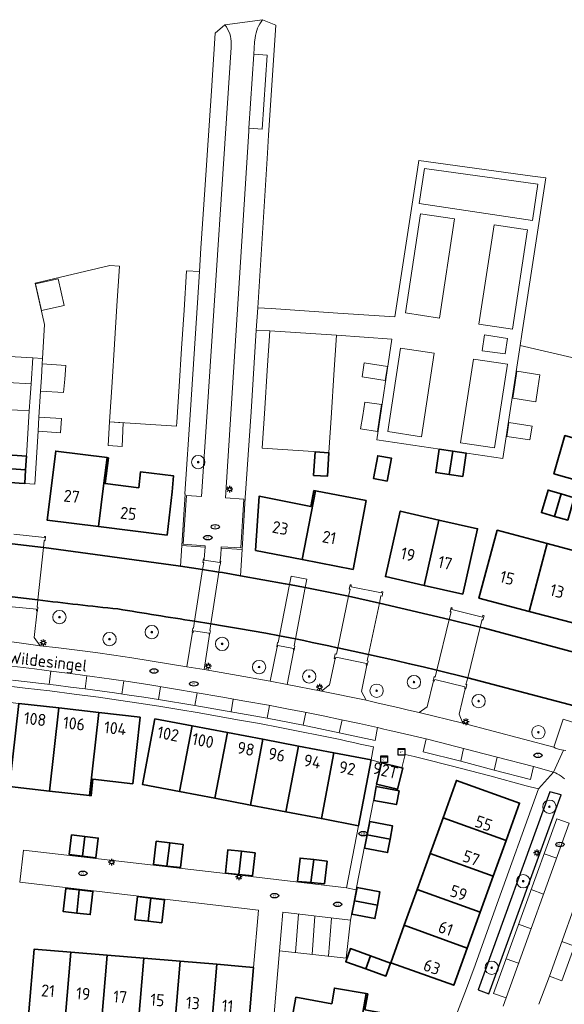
# Model space of a CAD drawing. Header units: metres. Extents: x 89394 to 92106, y 463550 to 466167.
# Tile 44 of 112: x 90507 to 90589, y 465332 to 465480. Entities that reach past the tile are written whole.
import ezdxf
from ezdxf.enums import TextEntityAlignment as Align

# ---------------------------------------------------------------- set-up
doc = ezdxf.new("R2010")
doc.units = ezdxf.units.M
for name, color, linetype, lineweight in [('B-PV-GK-BESCHOEIING-G', 253, 'OB-BESCHOEIING-BLOK', 35), ('B-PV-GR-BEPLANTING_CULTUUR_HEESTERS-GV', 90, 'Continuous', 18), ('B-PV-GR-BOOM-S', 90, 'Continuous', 25), ('B-PV-GR-HAAG-GV', 90, 'Continuous', 25), ('B-PV-IE-MEUBILAIR-S', 7, 'Continuous', 25), ('B-PV-KW-KUNSTWERK_DEK-GV', 170, 'Continuous', 18), ('B-PV-OG-BEBOUWING-GV', 7, 'Continuous', 35), ('B-PV-OG-BEBOUWING-T18', 1, 'Continuous', 18), ('B-PV-OG-TERREIN_BEGROEID-GV', 7, 'Continuous', 18), ('B-PV-OG-TERREIN_ERF-GV', 50, 'Continuous', 18), ('B-PV-OG-TOPOGRAFIE-T18', 1, 'Continuous', 18), ('B-PV-OG-WATER-GV', 130, 'Continuous', 18), ('B-PV-VH-VERHARDING_BETONSTRAATSTEEN-GV', 190, 'Continuous', 18), ('B-PV-VH-VERHARDING_GRASBETONSTEEN-GV', 70, 'Continuous', 18), ('B-PV-VH-VERHARDING_OPEN-GV', 40, 'Continuous', 18), ('B-PV-VH-VERHARDING_STRAATBAKSTEEN-GV', 40, 'Continuous', 18), ('B-PV-VW-MARKERING_PICTOGRAM-G', 7, 'Continuous', 18)]:
    doc.layers.add(name, color=color, linetype=linetype, lineweight=lineweight)
doc.styles.add('NLCS-ISO', font='NLCS-ISO.ttf')
doc.styles.add('NLCS-ISO-M500-T18', font='NLCS-ISO.ttf', dxfattribs={"height": 0.9})
doc.linetypes.add('OB-BESCHOEIING-BLOK', pattern='A,6,-1,[152,NLCS.SHX,S=2,R=0,X=-1,Y=0]', length=7)

# ---------------------------------------------------------------- blocks, each defined once
blk = doc.blocks.new('SIE-MEUBILAIR_KAST_ELEKTRA-SO')
for points in [[(-1, 1), (1, 1), (1, 0.84), (-1, 0.84)], [(-1, 0.76), (1, 0.76), (1, -1), (-1, -1)]]:
    blk.add_lwpolyline(points, close=True)
at = {"style": 'NLCS-ISO'}
blk.add_text('et', height=0.75, dxfattribs=at).set_placement((0, 0), align=Align.MIDDLE_CENTER)
blk = doc.blocks.new('SIE-MEUBILAIR_PAAL_LICHTMAST-SO')
for points in [[(-0.62, 0), (-1, 0)], [(-0.71, 0.71), (-0.44, 0.44)], [(0, 1), (0, 0.62)], [(0.44, 0.44), (0.71, 0.71)], [(1, 0), (0.62, 0)], [(-0.71, -0.71), (-0.44, -0.44)], [(0, -0.62), (0, -1)], [(0.44, -0.44), (0.71, -0.71)]]:
    blk.add_lwpolyline(points)
blk.add_circle((0, 0), 0.5)
blk = doc.blocks.new('SIE-MEUBILAIR_PUT_RIOOLPUT-SO')
blk.add_ellipse((0, 0), major_axis=(1.25, 0), ratio=0.54)
at = {"style": 'NLCS-ISO'}
blk.add_text('ri', height=0.75, dxfattribs=at).set_placement((-0.04, 0.07), align=Align.MIDDLE_CENTER)
blk = doc.blocks.new('SIE-MEUBILAIR_PUT_KOLK-SO')
blk.add_ellipse((0, 0), major_axis=(1.25, 0), ratio=0.54)
at = {"style": 'NLCS-ISO'}
blk.add_text('klk', height=0.75, dxfattribs=at).set_placement((0.03, 0), align=Align.MIDDLE_CENTER)
blk = doc.blocks.new('SGR-BOOM_GBKN-SO')
at = {"linetype": 'ByBlock', "lineweight": 18}
h = blk.add_hatch(color=0, dxfattribs=at)
h.dxf.hatch_style = 1
edge = h.paths.add_edge_path()
edge.add_arc((0, 0), 0.25, 0, 360)
at = {"color": 0, "linetype": 'ByBlock', "lineweight": 18}
for radius in [2, 0.25]:
    blk.add_circle((0, 0), radius, dxfattribs=at)
at = {"color": 0, "linetype": 'ByBlock', "lineweight": 18, "style": 'NLCS-ISO'}
blk.add_attdef('SOORT', (2.5, 0), '', height=1.5, dxfattribs=at)

msp = doc.modelspace()

# ---------------------------------------------------------------- linework, layer by layer
at = {"layer": 'B-PV-GK-BESCHOEIING-G', "flags": 128}
for points in [[(90506.045, 465401.238), (90510.719, 465400.718)], [(90531.204, 465397.927), (90530.813, 465397.987), (90510.755, 465400.714), (90510.719, 465400.718)], [(90534.486, 465397.42), (90531.204, 465397.927)], [(90534.486, 465397.42), (90536.9, 465397.048)], [(90540.167, 465396.48), (90537.443, 465396.964), (90536.9, 465397.048)], [(90591.425, 465384.649), (90576.594, 465388.677), (90575.986, 465388.827), (90571.34, 465389.977), (90560.91, 465392.399), (90556.314, 465393.434), (90549.798, 465394.713), (90547.479, 465395.168), (90546.835, 465395.294), (90540.167, 465396.48)], [(90509.881, 465392.881), (90505.164, 465393.425)], [(90535.706, 465389.301), (90533.273, 465389.687)], [(90593.051, 465376.202), (90589.267, 465377.234), (90585.479, 465378.255), (90581.689, 465379.265), (90577.896, 465380.264), (90574.1, 465381.252), (90569.481, 465382.379), (90567.445, 465382.861), (90565.408, 465383.336), (90563.368, 465383.802), (90561.327, 465384.261), (90559.284, 465384.711), (90554.679, 465385.695), (90554.582, 465385.716), (90553.337, 465385.994), (90552.091, 465386.266), (90550.844, 465386.533), (90549.596, 465386.793), (90548.346, 465387.048), (90546, 465387.511), (90543.947, 465387.899), (90541.89, 465388.272), (90539.831, 465388.63), (90537.77, 465388.973), (90535.706, 465389.301)]]:
    msp.add_lwpolyline(points, dxfattribs=at)
at = {"layer": 'B-PV-GK-BESCHOEIING-G'}
for points in [[(90521.831, 465391.527, -0.0048482), (90509.881, 465392.881)], [(90533.273, 465389.687, -0.000709), (90521.831, 465391.527)]]:
    msp.add_lwpolyline(points, format="xyb", dxfattribs=at)
at = {"layer": 'B-PV-GR-BEPLANTING_CULTUUR_HEESTERS-GV', "flags": 128}
msp.add_lwpolyline([(90586.353, 465364.21), (90575.67, 465334.635), (90577.279, 465334.039), (90588.051, 465363.759)], close=True, dxfattribs=at)
at = {"layer": 'B-PV-GR-HAAG-GV', "flags": 128}
msp.add_lwpolyline([(90586.353, 465364.21), (90575.67, 465334.635), (90577.279, 465334.039), (90588.051, 465363.759)], close=True, dxfattribs=at)
at = {"layer": 'B-PV-KW-KUNSTWERK_DEK-GV', "flags": 128}
msp.add_lwpolyline([(90504.996, 465391.97), (90509.677, 465391.484), (90509.657, 465391.235), (90509.765, 465391.226), (90509.822, 465391.222), (90509.87, 465391.808), (90509.767, 465391.816), (90509.881, 465392.881), (90510.719, 465400.718), (90510.832, 465401.775), (90510.95, 465401.762), (90510.989, 465402.367), (90510.868, 465402.381), (90510.847, 465402.198), (90506.261, 465402.723)], dxfattribs=at)
for points in [[(90532.985, 465388.045), (90533.069, 465388.025), (90533.109, 465388.256), (90535.454, 465387.897), (90535.448, 465387.702), (90535.495, 465387.691), (90535.542, 465387.68), (90535.647, 465388.274), (90535.549, 465388.286), (90535.706, 465389.301), (90536.9, 465397.048), (90537.059, 465398.076), (90537.129, 465398.069), (90537.236, 465398.685), (90537.113, 465398.702), (90537.077, 465398.467), (90534.715, 465398.829), (90534.745, 465399.003), (90534.622, 465399.03), (90534.523, 465398.473), (90534.649, 465398.456), (90534.486, 465397.42), (90533.273, 465389.687), (90533.112, 465388.661), (90533.031, 465388.677), (90532.938, 465388.056)], [(90545.624, 465385.874), (90545.689, 465385.861), (90545.752, 465386.089), (90548.078, 465385.63), (90548.056, 465385.389), (90548.101, 465385.381), (90548.172, 465385.367), (90548.286, 465385.98), (90548.15, 465386.016), (90548.346, 465387.048), (90549.798, 465394.713), (90550.043, 465396.005), (90547.723, 465396.43), (90547.479, 465395.168), (90546, 465387.511), (90545.803, 465386.493), (90545.701, 465386.514), (90545.57, 465385.885)], [(90554.294, 465384.106), (90554.351, 465384.092), (90554.413, 465384.321), (90558.981, 465383.377), (90558.944, 465383.131), (90559.037, 465383.116), (90559.092, 465383.107), (90559.235, 465383.729), (90559.085, 465383.768), (90559.284, 465384.711), (90560.91, 465392.399), (90561.139, 465393.483), (90561.307, 465393.456), (90561.425, 465394.078), (90561.283, 465394.133), (90561.228, 465393.924), (90556.668, 465394.856), (90556.68, 465395.115), (90556.521, 465395.144), (90556.381, 465394.506), (90556.534, 465394.475), (90556.314, 465393.434), (90554.679, 465385.695), (90554.484, 465384.772), (90554.313, 465384.8), (90554.164, 465384.139)], [(90569.173, 465381.003), (90573.7, 465379.873), (90573.66, 465379.631), (90573.734, 465379.615), (90573.807, 465379.599), (90573.967, 465380.222), (90573.843, 465380.22), (90574.1, 465381.252), (90575.986, 465388.827), (90576.264, 465389.946), (90576.366, 465389.863), (90576.558, 465390.516), (90576.352, 465390.587), (90576.321, 465390.323), (90571.725, 465391.455), (90571.789, 465391.687), (90571.621, 465391.76), (90571.463, 465391.099), (90571.615, 465391.1), (90571.34, 465389.977), (90569.481, 465382.379), (90569.228, 465381.345), (90569.097, 465381.425), (90568.946, 465380.837), (90569.002, 465380.792), (90569.081, 465380.73)]]:
    msp.add_lwpolyline(points, close=True, dxfattribs=at)
at = {"layer": 'B-PV-OG-BEBOUWING-GV', "flags": 128}
for points in [[(90586.995, 465411.722), (90596.669, 465408.977), (90598.293, 465414.683), (90588.623, 465417.434)], [(90571.867, 465415.105), (90569.854, 465415.41), (90569.324, 465411.919), (90571.345, 465411.627)], [(90504.535, 465412.557), (90508.031, 465412.326), (90508.165, 465414.36), (90504.656, 465414.591)], [(90520.221, 465414.157), (90512.53, 465415.123), (90511.266, 465404.774), (90518.938, 465403.832), (90519.74, 465410.303)], [(90520.427, 465414.131), (90520.221, 465414.157), (90519.74, 465410.303), (90518.938, 465403.832), (90529.168, 465402.576), (90529.95, 465409.022), (90530.115, 465411.424), (90525.222, 465412.039), (90524.937, 465409.639), (90519.949, 465410.252)], [(90551.292, 465415.006), (90551.063, 465411.485), (90553.14, 465411.356), (90553.369, 465414.871)], [(90562.058, 465410.612), (90562.726, 465414.058), (90560.66, 465414.429), (90560.045, 465411.002)], [(90573.88, 465414.8), (90571.867, 465415.105), (90571.345, 465411.627), (90573.365, 465411.334)], [(90504.535, 465412.557), (90504.413, 465410.522), (90507.087, 465410.345), (90507.897, 465410.292), (90508.031, 465412.326)], [(90542.392, 465400.277), (90549.376, 465398.922), (90551.347, 465409.18), (90551.121, 465409.223), (90550.677, 465406.864), (90542.923, 465408.377)], [(90549.376, 465398.922), (90556.982, 465397.446), (90558.925, 465407.727), (90551.347, 465409.18)], [(90588.056, 465408.724), (90586.104, 465409.293), (90585.123, 465405.93), (90587.085, 465405.367)], [(90589.047, 465404.804), (90590.008, 465408.154), (90588.056, 465408.724), (90587.085, 465405.367)], [(90567.585, 465395.039), (90569.809, 465404.817), (90564.031, 465406.15), (90561.8, 465396.358)], [(90573.369, 465393.72), (90575.592, 465403.507), (90569.809, 465404.817), (90567.585, 465395.039)], [(90583.269, 465391.17), (90585.966, 465401.294), (90578.508, 465403.287), (90575.791, 465393.15)], [(90585.966, 465401.294), (90583.269, 465391.17), (90590.746, 465389.19), (90593.204, 465398.466), (90593.423, 465399.301)], [(90513.008, 465376.736), (90507.047, 465377.417), (90505.64, 465364.977), (90511.603, 465364.309)], [(90511.603, 465364.309), (90517.566, 465363.642), (90518.97, 465376.056), (90513.008, 465376.736)], [(90525.165, 465375.348), (90518.97, 465376.056), (90517.566, 465363.642), (90517.821, 465363.613), (90518.092, 465366.097), (90524.058, 465365.419)], [(90527.368, 465375.131), (90525.495, 465365.309), (90531.025, 465364.252), (90532.903, 465374.074)], [(90531.025, 465364.252), (90536.329, 465363.238), (90538.207, 465373.062), (90532.903, 465374.074)], [(90543.512, 465372.049), (90538.207, 465373.062), (90536.329, 465363.238), (90541.633, 465362.224)], [(90543.512, 465372.049), (90541.633, 465362.224), (90546.936, 465361.21), (90548.815, 465371.037)], [(90554.12, 465370.024), (90548.815, 465371.037), (90546.936, 465361.21), (90552.241, 465360.196)], [(90559.658, 465368.967), (90554.12, 465370.024), (90552.241, 465360.196), (90557.781, 465359.137)], [(90561.238, 465368.536), (90560.469, 465365.37), (90563.63, 465364.581), (90564.424, 465367.762), (90564.247, 465367.805)], [(90570.416, 465360.34), (90579.836, 465356.943), (90581.851, 465362.51), (90572.422, 465365.906)], [(90560.446, 465364.992), (90560.054, 465362.912), (90563.461, 465362.288), (90563.85, 465364.35)], [(90562.502, 465357.112), (90562.867, 465359.099), (90559.462, 465359.755), (90559.077, 465357.757)], [(90570.416, 465360.34), (90568.484, 465354.976), (90577.896, 465351.582), (90579.836, 465356.943)], [(90516.901, 465357.524), (90514.917, 465357.761), (90514.565, 465354.822), (90516.54, 465354.575)], [(90516.901, 465357.524), (90516.54, 465354.575), (90518.515, 465354.328), (90518.885, 465357.286)], [(90529.567, 465356.576), (90527.551, 465356.806), (90527.144, 465353.344), (90529.164, 465353.107)], [(90529.567, 465356.576), (90529.164, 465353.107), (90531.184, 465352.869), (90531.582, 465356.345)], [(90559.077, 465357.757), (90558.692, 465355.758), (90562.137, 465355.125), (90562.502, 465357.112)], [(90540.3, 465355.328), (90538.279, 465355.557), (90537.913, 465352.071), (90539.921, 465351.86)], [(90542.32, 465355.099), (90540.3, 465355.328), (90539.921, 465351.86), (90541.929, 465351.649)], [(90577.896, 465351.582), (90568.484, 465354.976), (90566.552, 465349.615), (90575.957, 465346.223)], [(90551.085, 465354.074), (90549.066, 465354.309), (90548.661, 465350.826), (90550.686, 465350.644)], [(90553.104, 465353.839), (90551.085, 465354.074), (90550.686, 465350.644), (90552.711, 465350.461)], [(90516.054, 465349.547), (90514.029, 465349.766), (90513.654, 465346.305), (90515.67, 465346.077)], [(90516.054, 465349.547), (90515.67, 465346.077), (90517.686, 465345.849), (90518.079, 465349.327)], [(90560.606, 465347.258), (90560.985, 465349.244), (90557.572, 465349.912), (90557.182, 465347.919)], [(90566.552, 465349.615), (90564.62, 465344.252), (90574.017, 465340.864), (90575.957, 465346.223)], [(90526.769, 465348.318), (90524.746, 465348.557), (90524.351, 465345.087), (90526.367, 465344.858)], [(90526.367, 465344.858), (90528.383, 465344.628), (90528.791, 465348.079), (90526.769, 465348.318)], [(90557.182, 465347.919), (90556.792, 465345.926), (90560.227, 465345.271), (90560.606, 465347.258)], [(90564.62, 465344.252), (90562.609, 465338.671), (90572.031, 465335.298), (90574.017, 465340.864)], [(90514.787, 465340.251), (90509.332, 465340.706), (90508.466, 465330.705), (90513.944, 465330.242)], [(90520.238, 465339.796), (90514.787, 465340.251), (90513.944, 465330.242), (90519.394, 465329.781)], [(90559.588, 465339.697), (90556.588, 465340.78), (90555.883, 465338.807), (90558.884, 465337.735)], [(90520.238, 465339.796), (90519.394, 465329.781), (90524.845, 465329.32), (90525.689, 465339.341)], [(90525.689, 465339.341), (90524.845, 465329.32), (90530.295, 465328.86), (90531.14, 465338.886)], [(90535.746, 465328.399), (90536.591, 465338.43), (90531.14, 465338.886), (90530.295, 465328.86)], [(90562.588, 465338.613), (90559.588, 465339.697), (90558.884, 465337.735), (90561.884, 465336.663)], [(90536.591, 465338.43), (90535.746, 465328.399), (90541.259, 465327.933), (90542.114, 465337.939), (90540.418, 465338.111)], [(90558.951, 465334.047), (90554.186, 465334.874), (90553.789, 465332.53), (90548.422, 465333.499), (90547.259, 465327.075), (90557.387, 465325.258)], [(90569.888, 465329.625), (90558.743, 465331.636), (90559.171, 465334.009), (90558.951, 465334.047), (90557.387, 465325.258), (90567.514, 465323.441)]]:
    msp.add_lwpolyline(points, close=True, dxfattribs=at)
at = {"layer": 'B-PV-OG-TERREIN_BEGROEID-GV', "flags": 128}
for points in [[(90589.267, 465377.234), (90585.479, 465378.255), (90581.689, 465379.265), (90577.896, 465380.264), (90574.1, 465381.252), (90569.481, 465382.379), (90567.445, 465382.861), (90565.408, 465383.336), (90563.368, 465383.802), (90561.327, 465384.261), (90559.284, 465384.711), (90554.679, 465385.695), (90554.582, 465385.716), (90553.337, 465385.994), (90552.091, 465386.266), (90550.844, 465386.533), (90549.596, 465386.793), (90548.346, 465387.048), (90546, 465387.511), (90543.947, 465387.899), (90541.89, 465388.272), (90539.831, 465388.63), (90537.77, 465388.973), (90535.706, 465389.301), (90533.273, 465389.687), (90530.984, 465390.052), (90528.696, 465390.419), (90526.407, 465390.787), (90524.119, 465391.156), (90521.831, 465391.527), (90519.439, 465391.779), (90517.048, 465392.041), (90514.658, 465392.312), (90512.269, 465392.592), (90509.881, 465392.881), (90505.164, 465393.425)], [(90504.996, 465391.97), (90509.677, 465391.484), (90509.657, 465391.235), (90509.765, 465391.226), (90509.33, 465387.24), (90510.226, 465386.041), (90512.973, 465385.716), (90515.717, 465385.371), (90518.459, 465385.006), (90521.198, 465384.622), (90523.934, 465384.217), (90526.667, 465383.793), (90529.397, 465383.349), (90532.124, 465382.885), (90532.985, 465388.045), (90533.069, 465388.025), (90533.109, 465388.256), (90535.454, 465387.897), (90535.448, 465387.702), (90535.495, 465387.691), (90534.703, 465382.503), (90538.935, 465381.745), (90544.573, 465380.732), (90545.624, 465385.874), (90545.689, 465385.861), (90545.752, 465386.089), (90548.078, 465385.63), (90548.056, 465385.389), (90548.101, 465385.381), (90547.12, 465380.256), (90552.248, 465379.242), (90553.449, 465380.176), (90554.294, 465384.106), (90554.351, 465384.092), (90554.413, 465384.321), (90558.981, 465383.377), (90558.944, 465383.131), (90559.037, 465383.116), (90558.243, 465379.206), (90558.908, 465377.874), (90560.501, 465377.52), (90562.093, 465377.159), (90563.683, 465376.791), (90565.272, 465376.416), (90566.859, 465376.034), (90568.049, 465376.924), (90569.002, 465380.792), (90569.081, 465380.73), (90569.173, 465381.003), (90573.7, 465379.873), (90573.66, 465379.631), (90573.734, 465379.615), (90572.807, 465375.802), (90573.371, 465374.439), (90586.959, 465370.86), (90588.364, 465375.074), (90592.288, 465373.79)]]:
    msp.add_lwpolyline(points, dxfattribs=at)
at = {"layer": 'B-PV-OG-TERREIN_ERF-GV', "flags": 128}
for points in [[(90506.045, 465401.238), (90510.719, 465400.718), (90510.755, 465400.714), (90530.813, 465397.987), (90531.204, 465397.927), (90531.387, 465401.014), (90531.861, 465408.688), (90531.837, 465408.734), (90532.682, 465421.282), (90533.72, 465437.288), (90534.025, 465441.941), (90532.088, 465442.075), (90531.709, 465436.161), (90531.344, 465430.472), (90530.979, 465424.783), (90530.637, 465419.445), (90530.602, 465418.867), (90520.565, 465419.494), (90520.95, 465425.429), (90521.319, 465431.117), (90521.688, 465436.807), (90522.073, 465442.742), (90520.6, 465442.837), (90509.446, 465440.216), (90510.874, 465434.027), (90510.566, 465428.966), (90510.517, 465428.167), (90514.034, 465427.895), (90513.879, 465425.891), (90513.724, 465423.886), (90510.269, 465424.097), (90510.031, 465420.188), (90513.421, 465419.968), (90513.258, 465417.863), (90509.902, 465418.08), (90509.419, 465410.191), (90507.897, 465410.292), (90507.087, 465410.345)], [(90591.809, 465428.609), (90581.938, 465430.878), (90579.358, 465414.027), (90560.516, 465416.826), (90562.747, 465431.847), (90554.502, 465432.419), (90554.117, 465426.512), (90553.746, 465420.825), (90553.361, 465414.919), (90543.378, 465415.57), (90543.762, 465421.472), (90544.131, 465427.16), (90544.516, 465433.076), (90542.509, 465433.203), (90541.736, 465420.962), (90540.867, 465408.135), (90540.845, 465408.135), (90540.412, 465400.433), (90540.167, 465396.48), (90546.835, 465395.294), (90547.479, 465395.168), (90549.798, 465394.713), (90556.314, 465393.434), (90560.91, 465392.399), (90571.34, 465389.977), (90575.986, 465388.827), (90576.594, 465388.677), (90591.425, 465384.649)], [(90505.348, 465425.393), (90508.848, 465425.16), (90509.106, 465429.055), (90498.533, 465429.655)], [(90504.656, 465414.591), (90508.165, 465414.36), (90508.579, 465421.112), (90505.096, 465421.328)], [(90596.669, 465408.977), (90586.995, 465411.722), (90588.623, 465417.434)], [(90554.12, 465370.024), (90559.658, 465368.967), (90560.027, 465370.901), (90559.031, 465371.125), (90558.035, 465371.346), (90557.039, 465371.565), (90556.042, 465371.782), (90555.044, 465371.997), (90552.04, 465372.629), (90549.031, 465373.238), (90546.018, 465373.825), (90543, 465374.389), (90539.979, 465374.931), (90536.953, 465375.451), (90533.956, 465375.982), (90530.955, 465376.493), (90527.951, 465376.985), (90524.944, 465377.456), (90521.934, 465377.907), (90518.921, 465378.338), (90515.28, 465378.817), (90511.636, 465379.274), (90507.989, 465379.71), (90504.34, 465380.123)], [(90508.466, 465330.705), (90509.332, 465340.706), (90514.787, 465340.251), (90520.238, 465339.796), (90525.689, 465339.341), (90531.14, 465338.886), (90536.591, 465338.43), (90540.418, 465338.111), (90542.114, 465337.939), (90542.834, 465346.508), (90528.814, 465348.172), (90507.166, 465350.685), (90507.74, 465355.496), (90537.919, 465352.014), (90555.978, 465349.863), (90557.781, 465359.137), (90552.241, 465360.196), (90546.936, 465361.21), (90541.633, 465362.224), (90536.329, 465363.238), (90531.025, 465364.252), (90525.495, 465365.309), (90527.368, 465375.131), (90532.903, 465374.074), (90538.207, 465373.062), (90543.512, 465372.049), (90548.815, 465371.037), (90554.12, 465370.024)], [(90572.599, 465331.312), (90573.906, 465334.815), (90575.209, 465338.319), (90578.282, 465346.825), (90584.703, 465364.646), (90582.828, 465365.116), (90577.405, 465366.591), (90571.612, 465368.103), (90570.242, 465368.452), (90568.871, 465368.796), (90567.499, 465369.136), (90566.126, 465369.471), (90564.752, 465369.802), (90564.247, 465367.805), (90564.424, 465367.762), (90563.63, 465364.581), (90560.469, 465365.37), (90560.011, 465362.902), (90557.469, 465349.928), (90557.498, 465349.909), (90557.436, 465349.578), (90556.63, 465345.273), (90556.598, 465345.003), (90555.929, 465339.32), (90545.996, 465340.461), (90544.996, 465328.663)]]:
    msp.add_lwpolyline(points, dxfattribs=at)
for points in [[(90512.912, 465440.878), (90513.358, 465438.887), (90513.804, 465436.896), (90510.407, 465436.148), (90509.97, 465438.135), (90509.532, 465440.121)], [(90558.649, 465428.297), (90562.101, 465427.756), (90561.789, 465425.69), (90558.322, 465426.214)], [(90584.894, 465426.538), (90584.59, 465424.517), (90584.286, 465422.495), (90580.832, 465423.005), (90581.132, 465425.032), (90581.431, 465427.059)], [(90558.723, 465422.45), (90561.244, 465422.088), (90560.932, 465420.071), (90560.619, 465418.054), (90558.102, 465418.444), (90558.413, 465420.447)], [(90522.64, 465419.355), (90522.444, 465415.83), (90520.367, 465415.946), (90520.564, 465419.471)], [(90583.723, 465418.827), (90583.401, 465416.779), (90579.94, 465417.304), (90580.254, 465419.373)], [(90571.867, 465415.105), (90573.88, 465414.8), (90573.365, 465411.334), (90571.345, 465411.627), (90569.324, 465411.919), (90569.854, 465415.41)], [(90511.266, 465404.774), (90512.53, 465415.123), (90520.221, 465414.157), (90520.427, 465414.131), (90519.949, 465410.252), (90524.937, 465409.639), (90525.222, 465412.039), (90530.115, 465411.424), (90529.95, 465409.022), (90529.168, 465402.576), (90518.938, 465403.832)], [(90551.063, 465411.485), (90551.292, 465415.006), (90553.369, 465414.871), (90553.14, 465411.356)], [(90562.058, 465410.612), (90560.045, 465411.002), (90560.66, 465414.429), (90562.726, 465414.058)], [(90556.982, 465397.446), (90549.376, 465398.922), (90542.392, 465400.277), (90542.923, 465408.377), (90550.677, 465406.864), (90551.121, 465409.223), (90551.347, 465409.18), (90558.925, 465407.727)], [(90587.085, 465405.367), (90585.123, 465405.93), (90586.104, 465409.293), (90588.056, 465408.724), (90590.008, 465408.154), (90589.047, 465404.804)], [(90575.592, 465403.507), (90573.369, 465393.72), (90567.585, 465395.039), (90561.8, 465396.358), (90564.031, 465406.15), (90569.809, 465404.817)], [(90583.269, 465391.17), (90575.791, 465393.15), (90578.508, 465403.287), (90585.966, 465401.294), (90593.423, 465399.301), (90593.204, 465398.466), (90590.746, 465389.19)], [(90505.64, 465364.977), (90505.447, 465364.999), (90505.731, 465367.518), (90499.767, 465368.163), (90500.876, 465378.122), (90507.047, 465377.417), (90513.008, 465376.736), (90518.97, 465376.056), (90525.165, 465375.348), (90524.058, 465365.419), (90518.092, 465366.097), (90517.821, 465363.613), (90517.566, 465363.642), (90511.603, 465364.309)], [(90564.62, 465344.252), (90566.552, 465349.615), (90568.484, 465354.976), (90570.416, 465360.34), (90572.422, 465365.906), (90581.851, 465362.51), (90579.836, 465356.943), (90577.896, 465351.582), (90575.957, 465346.223), (90574.017, 465340.864), (90572.031, 465335.298), (90562.609, 465338.671)], [(90560.054, 465362.912), (90560.446, 465364.992), (90563.85, 465364.35), (90563.461, 465362.288)], [(90562.502, 465357.112), (90562.137, 465355.125), (90558.692, 465355.758), (90559.077, 465357.757), (90559.462, 465359.755), (90562.867, 465359.099)], [(90516.54, 465354.575), (90514.565, 465354.822), (90514.917, 465357.761), (90516.901, 465357.524), (90518.885, 465357.286), (90518.515, 465354.328)], [(90531.582, 465356.345), (90531.184, 465352.869), (90529.164, 465353.107), (90527.144, 465353.344), (90527.551, 465356.806), (90529.567, 465356.576)], [(90539.921, 465351.86), (90537.913, 465352.071), (90538.279, 465355.557), (90540.3, 465355.328), (90542.32, 465355.099), (90541.929, 465351.649)], [(90551.085, 465354.074), (90553.104, 465353.839), (90552.711, 465350.461), (90550.686, 465350.644), (90548.661, 465350.826), (90549.066, 465354.309)], [(90517.686, 465345.849), (90515.67, 465346.077), (90513.654, 465346.305), (90514.029, 465349.766), (90516.054, 465349.547), (90518.079, 465349.327)], [(90560.606, 465347.258), (90560.227, 465345.271), (90556.792, 465345.926), (90557.182, 465347.919), (90557.572, 465349.912), (90560.985, 465349.244)], [(90528.791, 465348.079), (90528.383, 465344.628), (90526.367, 465344.858), (90524.351, 465345.087), (90524.746, 465348.557), (90526.769, 465348.318)], [(90559.588, 465339.697), (90562.588, 465338.613), (90561.884, 465336.663), (90558.884, 465337.735), (90555.883, 465338.807), (90556.588, 465340.78)], [(90553.789, 465332.53), (90554.186, 465334.874), (90558.951, 465334.047), (90559.171, 465334.009), (90558.743, 465331.636), (90569.888, 465329.625), (90567.514, 465323.441), (90557.387, 465325.258), (90547.259, 465327.075), (90548.422, 465333.499)]]:
    msp.add_lwpolyline(points, close=True, dxfattribs=at)
at = {"layer": 'B-PV-OG-WATER-GV', "flags": 128}
for points in [[(90591.425, 465384.649), (90576.594, 465388.677), (90575.986, 465388.827), (90571.34, 465389.977), (90560.91, 465392.399), (90556.314, 465393.434), (90549.798, 465394.713), (90547.479, 465395.168), (90546.835, 465395.294), (90540.167, 465396.48), (90537.443, 465396.964), (90536.9, 465397.048), (90534.486, 465397.42), (90531.204, 465397.927), (90530.813, 465397.987), (90510.755, 465400.714), (90510.719, 465400.718), (90506.045, 465401.238)], [(90505.164, 465393.425), (90509.881, 465392.881), (90512.269, 465392.592), (90514.658, 465392.312), (90517.048, 465392.041), (90519.439, 465391.779), (90521.831, 465391.527), (90524.119, 465391.156), (90526.407, 465390.787), (90528.696, 465390.419), (90530.984, 465390.052), (90533.273, 465389.687), (90535.706, 465389.301), (90537.77, 465388.973), (90539.831, 465388.63), (90541.89, 465388.272), (90543.947, 465387.899), (90546, 465387.511), (90548.346, 465387.048), (90549.596, 465386.793), (90550.844, 465386.533), (90552.091, 465386.266), (90553.337, 465385.994), (90554.582, 465385.716), (90554.679, 465385.695), (90559.284, 465384.711), (90561.327, 465384.261), (90563.368, 465383.802), (90565.408, 465383.336), (90567.445, 465382.861), (90569.481, 465382.379), (90574.1, 465381.252), (90577.896, 465380.264), (90581.689, 465379.265), (90585.479, 465378.255), (90589.267, 465377.234)]]:
    msp.add_lwpolyline(points, dxfattribs=at)
at = {"layer": 'B-PV-VH-VERHARDING_BETONSTRAATSTEEN-GV', "flags": 128}
for points in [[(90537.805, 465478.826), (90536.35, 465477.592), (90535.794, 465468.963), (90534.829, 465454.149), (90534.236, 465445.46), (90534.025, 465441.941), (90533.72, 465437.288), (90532.682, 465421.282), (90531.837, 465408.734), (90531.861, 465408.688), (90531.387, 465401.014), (90534.877, 465400.769), (90534.893, 465400.982), (90531.586, 465401.195), (90532.062, 465408.492), (90534.334, 465408.341), (90535.221, 465421.73), (90538.735, 465475.426), (90538.746, 465475.98)], [(90542.332, 465476.878), (90542.263, 465476.233), (90542.145, 465474.435), (90544.133, 465474.304), (90543.404, 465463.232), (90541.415, 465463.363), (90541.388, 465462.946), (90538.78, 465421.44), (90537.888, 465408.125), (90540.629, 465407.938), (90540.224, 465400.64), (90537.275, 465400.832), (90537.261, 465400.63), (90540.412, 465400.433), (90540.845, 465408.135), (90540.867, 465408.135), (90541.736, 465420.962), (90542.509, 465433.203), (90542.721, 465436.548), (90544.184, 465459.631), (90544.343, 465462.324), (90545.429, 465478.777), (90543.428, 465479.585)], [(90543.428, 465479.585), (90537.805, 465478.826)], [(90538.746, 465475.98), (90538.735, 465475.426), (90535.221, 465421.73), (90534.334, 465408.341), (90532.062, 465408.492), (90531.586, 465401.195), (90534.893, 465400.982), (90534.877, 465400.769), (90534.745, 465399.003), (90534.715, 465398.829), (90537.077, 465398.467), (90537.113, 465398.702), (90537.188, 465399.595), (90537.261, 465400.63), (90537.275, 465400.832), (90540.224, 465400.64), (90540.629, 465407.938), (90537.888, 465408.125), (90538.78, 465421.44), (90541.388, 465462.946), (90541.415, 465463.363), (90542.145, 465474.435)], [(90542.145, 465474.435), (90542.263, 465476.233), (90542.332, 465476.878)], [(90505.962, 465382.965), (90507.662, 465382.765), (90509.362, 465382.558), (90512.238, 465382.207), (90515.111, 465381.838), (90517.983, 465381.451), (90520.851, 465381.045), (90523.717, 465380.62), (90526.58, 465380.177), (90530.134, 465379.589), (90533.686, 465378.991), (90537.236, 465378.384), (90540.785, 465377.768), (90544.332, 465377.142), (90547.059, 465376.626), (90549.784, 465376.093), (90552.505, 465375.543), (90555.222, 465374.977), (90557.936, 465374.393), (90560.646, 465373.793), (90561.564, 465373.586), (90562.481, 465373.377), (90563.566, 465373.128), (90564.649, 465372.875), (90565.732, 465372.62), (90566.815, 465372.361), (90567.896, 465372.099), (90570.021, 465371.575), (90572.142, 465371.039), (90574.261, 465370.491), (90576.376, 465369.931), (90578.488, 465369.359), (90583.928, 465368.002), (90586.901, 465367.131), (90588.41, 465370.419), (90588.111, 465370.476), (90587.816, 465370.549), (90587.525, 465370.637), (90587.239, 465370.741), (90586.959, 465370.86), (90573.371, 465374.439), (90566.859, 465376.034), (90565.272, 465376.416), (90563.683, 465376.791), (90562.093, 465377.159), (90560.501, 465377.52), (90558.908, 465377.874), (90552.248, 465379.242), (90547.12, 465380.256), (90544.573, 465380.732), (90538.935, 465381.745), (90534.703, 465382.503), (90532.124, 465382.885), (90529.397, 465383.349), (90526.667, 465383.793), (90523.934, 465384.217), (90521.198, 465384.622), (90518.459, 465385.006), (90515.717, 465385.371), (90512.973, 465385.716), (90510.226, 465386.041), (90503.504, 465386.948)], [(90506.08, 465380.903), (90508.25, 465380.659), (90510.419, 465380.403), (90512.586, 465380.137), (90514.752, 465379.861), (90516.917, 465379.573), (90519.117, 465379.282), (90521.315, 465378.979), (90523.511, 465378.662), (90525.705, 465378.331), (90527.897, 465377.988), (90533.335, 465377.08), (90538.181, 465376.252), (90544.149, 465375.189), (90549.525, 465374.157), (90554.911, 465373.033), (90560.267, 465371.876), (90560.646, 465373.793), (90557.936, 465374.393), (90555.222, 465374.977), (90552.505, 465375.543), (90549.784, 465376.093), (90547.059, 465376.626), (90544.332, 465377.142), (90540.785, 465377.768), (90537.236, 465378.384), (90533.686, 465378.991), (90530.134, 465379.589), (90526.58, 465380.177), (90523.717, 465380.62), (90520.851, 465381.045), (90517.983, 465381.451), (90515.111, 465381.838), (90512.238, 465382.207), (90509.362, 465382.558), (90507.662, 465382.765), (90505.962, 465382.965)], [(90504.34, 465380.123), (90507.989, 465379.71), (90511.636, 465379.274), (90515.28, 465378.817), (90518.921, 465378.338), (90521.934, 465377.907), (90524.944, 465377.456), (90527.951, 465376.985), (90530.955, 465376.493), (90533.956, 465375.982), (90536.953, 465375.451), (90539.979, 465374.931), (90543, 465374.389), (90546.018, 465373.825), (90549.031, 465373.238), (90552.04, 465372.629), (90555.044, 465371.997), (90556.042, 465371.782), (90557.039, 465371.565), (90558.035, 465371.346), (90559.031, 465371.125), (90560.027, 465370.901), (90559.658, 465368.967), (90561.238, 465368.536), (90564.247, 465367.805), (90564.752, 465369.802), (90566.126, 465369.471), (90567.499, 465369.136), (90568.871, 465368.796), (90570.242, 465368.452), (90571.612, 465368.103), (90577.405, 465366.591), (90582.828, 465365.116), (90584.703, 465364.646), (90586.901, 465367.131), (90583.928, 465368.002), (90583.501, 465366.058), (90578.077, 465367.449), (90573.074, 465368.763), (90567.468, 465370.16), (90567.896, 465372.099), (90566.815, 465372.361), (90565.732, 465372.62), (90564.649, 465372.875), (90563.566, 465373.128), (90562.481, 465373.377), (90561.564, 465373.586), (90560.646, 465373.793), (90560.267, 465371.876), (90554.911, 465373.033), (90549.525, 465374.157), (90544.149, 465375.189), (90538.181, 465376.252), (90533.335, 465377.08), (90527.897, 465377.988), (90525.705, 465378.331), (90523.511, 465378.662), (90521.315, 465378.979), (90519.117, 465379.282), (90516.917, 465379.573), (90514.752, 465379.861), (90512.586, 465380.137), (90510.419, 465380.403), (90508.25, 465380.659), (90506.08, 465380.903)], [(90588.772, 465370.372), (90588.41, 465370.419), (90586.901, 465367.131), (90587.202, 465367.018), (90587.495, 465366.884), (90587.778, 465366.73), (90588.049, 465366.557), (90588.307, 465366.365), (90588.551, 465366.155)], [(90588.551, 465366.155), (90588.307, 465366.365), (90588.049, 465366.557), (90587.778, 465366.73), (90587.495, 465366.884), (90587.202, 465367.018), (90586.901, 465367.131), (90584.703, 465364.646), (90578.282, 465346.825), (90575.209, 465338.319), (90573.906, 465334.815), (90572.599, 465331.312)], [(90579.393, 465332.186), (90579.847, 465333.402), (90577.966, 465334.082), (90587.402, 465360.188), (90589.283, 465359.508)], [(90589.283, 465359.508), (90579.847, 465333.402), (90579.393, 465332.186)], [(90595.655, 465356.506), (90588.184, 465335.974), (90586.306, 465336.66), (90585.921, 465335.606), (90585.534, 465334.552), (90585.146, 465333.499), (90584.756, 465332.447)], [(90584.756, 465332.447), (90585.146, 465333.499), (90585.534, 465334.552), (90585.921, 465335.606), (90586.306, 465336.66), (90591.88, 465352.079)]]:
    msp.add_lwpolyline(points, dxfattribs=at)
at = {"layer": 'B-PV-VH-VERHARDING_BETONSTRAATSTEEN-GV'}
for points in [[(90537.805, 465478.826, -0.1824029), (90538.746, 465475.98)], [(90538.746, 465475.98, 0.1824029), (90537.805, 465478.826)], [(90542.332, 465476.878, -0.1261505), (90543.428, 465479.585)], [(90543.428, 465479.585, 0.1261505), (90542.332, 465476.878)]]:
    msp.add_lwpolyline(points, format="xyb", dxfattribs=at)
at = {"layer": 'B-PV-VH-VERHARDING_BETONSTRAATSTEEN-GV', "flags": 128}
for points in [[(90554.708, 465435.746), (90544.73, 465436.421), (90542.721, 465436.548), (90542.509, 465433.203), (90544.516, 465433.076), (90554.502, 465432.419), (90562.747, 465431.847), (90560.516, 465416.826), (90579.358, 465414.027), (90581.938, 465430.878), (90582.192, 465432.604), (90585.768, 465455.951), (90583.768, 465456.209), (90566.797, 465458.532), (90566.592, 465457.18), (90563.232, 465435.177)], [(90567.629, 465457.354), (90584.605, 465455.008), (90583.769, 465449.576), (90566.84, 465452.134)], [(90567.072, 465450.563), (90572.124, 465449.83), (90569.869, 465434.996), (90564.812, 465435.765)], [(90578.066, 465448.933), (90583.064, 465448.173), (90580.802, 465433.333), (90575.767, 465434.105)], [(90576.637, 465432.512), (90580.041, 465431.936), (90579.704, 465429.642), (90576.274, 465430.118)], [(90564.042, 465430.516), (90569.086, 465429.746), (90567.19, 465417.255), (90562.153, 465418.022)], [(90508.848, 465425.16), (90508.714, 465423.136), (90508.579, 465421.112), (90508.165, 465414.36), (90508.031, 465412.326), (90507.897, 465410.292), (90509.419, 465410.191), (90509.902, 465418.08), (90510.031, 465420.188), (90510.269, 465424.097), (90510.393, 465426.132), (90510.517, 465428.167), (90510.566, 465428.966), (90509.106, 465429.055)], [(90574.964, 465428.842), (90580.029, 465428.089), (90578.106, 465415.621), (90573.04, 465416.363)], [(90510.226, 465386.041), (90509.33, 465387.24), (90509.765, 465391.226), (90509.657, 465391.235), (90509.677, 465391.484), (90504.996, 465391.97), (90504.98, 465391.735), (90504.494, 465387.747), (90503.504, 465386.948)], [(90535.495, 465387.691), (90535.448, 465387.702), (90535.454, 465387.897), (90533.109, 465388.256), (90533.069, 465388.025), (90532.985, 465388.045), (90532.124, 465382.885), (90534.703, 465382.503)], [(90548.101, 465385.381), (90548.056, 465385.389), (90548.078, 465385.63), (90545.752, 465386.089), (90545.689, 465385.861), (90545.624, 465385.874), (90544.573, 465380.732), (90547.12, 465380.256)], [(90552.248, 465379.242), (90558.908, 465377.874), (90558.243, 465379.206), (90559.037, 465383.116), (90558.944, 465383.131), (90558.981, 465383.377), (90554.413, 465384.321), (90554.351, 465384.092), (90554.294, 465384.106), (90553.449, 465380.176)], [(90573.371, 465374.439), (90572.807, 465375.802), (90573.734, 465379.615), (90573.66, 465379.631), (90573.7, 465379.873), (90569.173, 465381.003), (90569.081, 465380.73), (90569.002, 465380.792), (90568.049, 465376.924), (90566.859, 465376.034)], [(90567.896, 465372.099), (90567.468, 465370.16), (90573.074, 465368.763), (90578.077, 465367.449), (90583.501, 465366.058), (90583.928, 465368.002), (90578.488, 465369.359), (90576.376, 465369.931), (90574.261, 465370.491), (90572.142, 465371.039), (90570.021, 465371.575)], [(90559.658, 465368.967), (90557.781, 465359.137), (90555.978, 465349.863), (90557.436, 465349.578), (90557.498, 465349.909), (90557.469, 465349.928), (90560.011, 465362.902), (90560.469, 465365.37), (90561.238, 465368.536)], [(90588.051, 465363.759), (90577.279, 465334.039), (90575.67, 465334.635), (90586.353, 465364.21)], [(90579.847, 465333.402), (90589.283, 465359.508), (90587.402, 465360.188), (90577.966, 465334.082)], [(90593.78, 465357.202), (90591.88, 465352.079), (90586.306, 465336.66), (90588.184, 465335.974), (90595.655, 465356.506)], [(90542.114, 465337.939), (90541.259, 465327.933), (90541.005, 465325.617), (90541.773, 465325.516), (90542.541, 465325.414), (90544.666, 465325.157), (90544.996, 465328.663), (90545.996, 465340.461), (90546.483, 465346.204), (90556.598, 465345.003), (90556.63, 465345.273), (90557.436, 465349.578), (90555.978, 465349.863), (90537.919, 465352.014), (90507.74, 465355.496), (90507.166, 465350.685), (90528.814, 465348.172), (90542.834, 465346.508)], [(90556.598, 465345.003), (90546.483, 465346.204), (90545.996, 465340.461), (90555.929, 465339.32)]]:
    msp.add_lwpolyline(points, close=True, dxfattribs=at)
at = {"layer": 'B-PV-VH-VERHARDING_GRASBETONSTEEN-GV', "flags": 128}
msp.add_lwpolyline([(90531.387, 465401.014), (90531.204, 465397.927), (90534.486, 465397.42), (90536.9, 465397.048), (90537.443, 465396.964), (90540.167, 465396.48), (90540.412, 465400.433), (90537.261, 465400.63), (90537.188, 465399.595), (90537.113, 465398.702), (90537.077, 465398.467), (90534.715, 465398.829), (90534.745, 465399.003), (90534.877, 465400.769)], close=True, dxfattribs=at)
at = {"layer": 'B-PV-VH-VERHARDING_OPEN-GV', "flags": 128}
msp.add_lwpolyline([(90504.996, 465391.97), (90509.677, 465391.484), (90509.657, 465391.235), (90509.765, 465391.226), (90509.822, 465391.222), (90509.87, 465391.808), (90509.767, 465391.816), (90509.881, 465392.881), (90510.719, 465400.718), (90510.832, 465401.775), (90510.95, 465401.762), (90510.989, 465402.367), (90510.868, 465402.381), (90510.847, 465402.198), (90506.261, 465402.723)], dxfattribs=at)
for points in [[(90532.985, 465388.045), (90533.069, 465388.025), (90533.109, 465388.256), (90535.454, 465387.897), (90535.448, 465387.702), (90535.495, 465387.691), (90535.542, 465387.68), (90535.647, 465388.274), (90535.549, 465388.286), (90535.706, 465389.301), (90536.9, 465397.048), (90537.059, 465398.076), (90537.129, 465398.069), (90537.236, 465398.685), (90537.113, 465398.702), (90537.077, 465398.467), (90534.715, 465398.829), (90534.745, 465399.003), (90534.622, 465399.03), (90534.523, 465398.473), (90534.649, 465398.456), (90534.486, 465397.42), (90533.273, 465389.687), (90533.112, 465388.661), (90533.031, 465388.677), (90532.938, 465388.056)], [(90545.624, 465385.874), (90545.689, 465385.861), (90545.752, 465386.089), (90548.078, 465385.63), (90548.056, 465385.389), (90548.101, 465385.381), (90548.172, 465385.367), (90548.286, 465385.98), (90548.15, 465386.016), (90548.346, 465387.048), (90549.798, 465394.713), (90550.043, 465396.005), (90547.723, 465396.43), (90547.479, 465395.168), (90546, 465387.511), (90545.803, 465386.493), (90545.701, 465386.514), (90545.57, 465385.885)], [(90554.294, 465384.106), (90554.351, 465384.092), (90554.413, 465384.321), (90558.981, 465383.377), (90558.944, 465383.131), (90559.037, 465383.116), (90559.092, 465383.107), (90559.235, 465383.729), (90559.085, 465383.768), (90559.284, 465384.711), (90560.91, 465392.399), (90561.139, 465393.483), (90561.307, 465393.456), (90561.425, 465394.078), (90561.283, 465394.133), (90561.228, 465393.924), (90556.668, 465394.856), (90556.68, 465395.115), (90556.521, 465395.144), (90556.381, 465394.506), (90556.534, 465394.475), (90556.314, 465393.434), (90554.679, 465385.695), (90554.484, 465384.772), (90554.313, 465384.8), (90554.164, 465384.139)], [(90569.002, 465380.792), (90569.081, 465380.73), (90569.173, 465381.003), (90573.7, 465379.873), (90573.66, 465379.631), (90573.734, 465379.615), (90573.807, 465379.599), (90573.967, 465380.222), (90573.843, 465380.22), (90574.1, 465381.252), (90575.986, 465388.827), (90576.264, 465389.946), (90576.366, 465389.863), (90576.558, 465390.516), (90576.352, 465390.587), (90576.321, 465390.323), (90571.725, 465391.455), (90571.789, 465391.687), (90571.621, 465391.76), (90571.463, 465391.099), (90571.615, 465391.1), (90571.34, 465389.977), (90569.481, 465382.379), (90569.228, 465381.345), (90569.097, 465381.425), (90568.946, 465380.837)]]:
    msp.add_lwpolyline(points, close=True, dxfattribs=at)
at = {"layer": 'B-PV-VH-VERHARDING_STRAATBAKSTEEN-GV', "flags": 128}
msp.add_lwpolyline([(90592.288, 465373.79), (90588.364, 465375.074), (90586.959, 465370.86), (90587.239, 465370.741), (90587.525, 465370.637), (90587.816, 465370.549), (90588.111, 465370.476), (90588.41, 465370.419), (90588.772, 465370.372)], dxfattribs=at)
at = {"layer": 'B-PV-VW-MARKERING_PICTOGRAM-G', "flags": 128}
for points in [[(90511.57, 465380.263), (90511.818, 465382.26)], [(90516.917, 465379.573), (90517.188, 465381.56)], [(90522.427, 465378.803), (90522.72, 465380.77)], [(90527.897, 465377.988), (90528.214, 465379.908)], [(90533.335, 465377.08), (90533.66, 465378.996)], [(90538.734, 465376.153), (90539.067, 465378.068)], [(90544.149, 465375.189), (90544.507, 465377.109)], [(90549.525, 465374.157), (90549.906, 465376.069)], [(90554.911, 465373.033), (90555.319, 465374.956)], [(90573.074, 465368.763), (90573.499, 465370.69)], [(90578.077, 465367.449), (90578.488, 465369.359)], [(90587.403, 465354.266), (90585.509, 465354.951)], [(90585.456, 465348.92), (90583.575, 465349.6)], [(90548.801, 465345.929), (90548.354, 465340.19)], [(90551.28, 465345.634), (90550.851, 465339.903)], [(90553.735, 465345.343), (90553.295, 465339.623)], [(90583.586, 465343.747), (90581.705, 465344.427)], [(90590.07, 465341.14), (90588.192, 465341.826)], [(90581.717, 465338.575), (90579.836, 465339.255)]]:
    msp.add_lwpolyline(points, dxfattribs=at)

# ---------------------------------------------------------------- block references
at = {"layer": 'B-PV-GR-BOOM-S', "xscale": 0.5, "yscale": 0.5, "zscale": 0.5}
for p in [(90533.833, 465413.473), (90513.098, 465390.304), (90526.897, 465388.061), (90520.574, 465387.02), (90537.409, 465386.309), (90542.935, 465382.847), (90550.418, 465381.44), (90566.07, 465380.594), (90560.495, 465379.313), (90575.737, 465377.762), (90584.668, 465373.099), (90586.313, 465361.978), (90582.402, 465350.842), (90577.693, 465337.905)]:
    msp.add_blockref('SGR-BOOM_GBKN-SO', p, dxfattribs=at)
at = {"layer": 'B-PV-IE-MEUBILAIR-S', "xscale": 0.5, "yscale": 0.5, "zscale": 0.5}
for name, p in [('SIE-MEUBILAIR_PAAL_LICHTMAST-SO', (90538.517, 465409.427)), ('SIE-MEUBILAIR_PUT_RIOOLPUT-SO', (90536.377, 465403.793)), ('SIE-MEUBILAIR_PUT_RIOOLPUT-SO', (90535.269, 465402.177)), ('SIE-MEUBILAIR_PAAL_LICHTMAST-SO', (90510.669, 465386.486)), ('SIE-MEUBILAIR_PAAL_LICHTMAST-SO', (90535.33, 465382.962)), ('SIE-MEUBILAIR_PUT_RIOOLPUT-SO', (90527.226, 465382.262)), ('SIE-MEUBILAIR_PUT_RIOOLPUT-SO', (90533.176, 465380.343)), ('SIE-MEUBILAIR_PAAL_LICHTMAST-SO', (90551.963, 465379.829)), ('SIE-MEUBILAIR_PAAL_LICHTMAST-SO', (90573.811, 465374.681)), ('SIE-MEUBILAIR_KAST_ELEKTRA-SO', (90564.203, 465370.177)), ('SIE-MEUBILAIR_PUT_RIOOLPUT-SO', (90584.609, 465369.648)), ('SIE-MEUBILAIR_KAST_ELEKTRA-SO', (90561.615, 465369.067)), ('SIE-MEUBILAIR_PUT_KOLK-SO', (90558.474, 465357.939)), ('SIE-MEUBILAIR_PUT_KOLK-SO', (90587.881, 465356.343)), ('SIE-MEUBILAIR_PAAL_LICHTMAST-SO', (90584.418, 465355.074)), ('SIE-MEUBILAIR_PAAL_LICHTMAST-SO', (90520.882, 465353.692)), ('SIE-MEUBILAIR_PUT_RIOOLPUT-SO', (90516.599, 465352.02)), ('SIE-MEUBILAIR_PAAL_LICHTMAST-SO', (90539.909, 465351.506)), ('SIE-MEUBILAIR_PUT_RIOOLPUT-SO', (90545.235, 465348.678)), ('SIE-MEUBILAIR_PUT_RIOOLPUT-SO', (90554.676, 465347.396))]:
    msp.add_blockref(name, p, dxfattribs=at)

# ---------------------------------------------------------------- texts
at = {"layer": 'B-PV-OG-BEBOUWING-T18', "style": 'NLCS-ISO-M500-T18'}
for s, rotation, p in [('27', 353, (90514.925, 465408.355)), ('25', 353, (90523.392, 465405.799)), ('23', 349.1, (90546.1, 465403.632)), ('21', 349.1, (90553.416, 465402.213)), ('19', 347.2, (90565.181, 465399.69)), ('17', 347.2, (90570.727, 465398.425)), ('15', 345.2, (90580, 465396.173)), ('13', 345.2, (90587.464, 465394.197)), ('108', 353.5, (90509.448, 465375.069)), ('106', 353.5, (90515.274, 465374.403)), ('104', 353.5, (90521.432, 465373.701)), ('102', 349.2, (90529.336, 465372.854)), ('100', 349.2, (90534.542, 465371.86)), ('98', 349.2, (90540.96, 465370.635)), ('96', 349.2, (90545.574, 465369.754)), ('94', 349.2, (90550.892, 465368.739)), ('92', 349.2, (90556.098, 465367.745)), ('92T', 346, (90561.815, 465367.397)), ('55', 340.1, (90576.5, 465359.48)), ('57', 340.2, (90574.63, 465354.311)), ('59', 340.2, (90572.746, 465349.105)), ('61', 340.1, (90570.822, 465343.791)), ('63', 340.4, (90568.758, 465338.028)), ('21', 355.2, (90511.387, 465334.472)), ('19', 355.2, (90516.64, 465334.028)), ('17', 355.2, (90522.169, 465333.561)), ('15', 355.2, (90527.733, 465333.09)), ('13', 355.2, (90533.037, 465332.642)), ('11', 355.2, (90538.218, 465332.204))]:
    msp.add_text(s, height=1.8, rotation=rotation, dxfattribs=at).set_placement(p, align=Align.MIDDLE)
at = {"layer": 'B-PV-OG-TOPOGRAFIE-T18', "style": 'NLCS-ISO-M500-T18'}
msp.add_text('Burgemeester De Wildesingel', height=1.8, rotation=353.6, dxfattribs=at).set_placement((90501.611, 465384.517), align=Align.MIDDLE)

doc.saveas('drawing.dxf')
